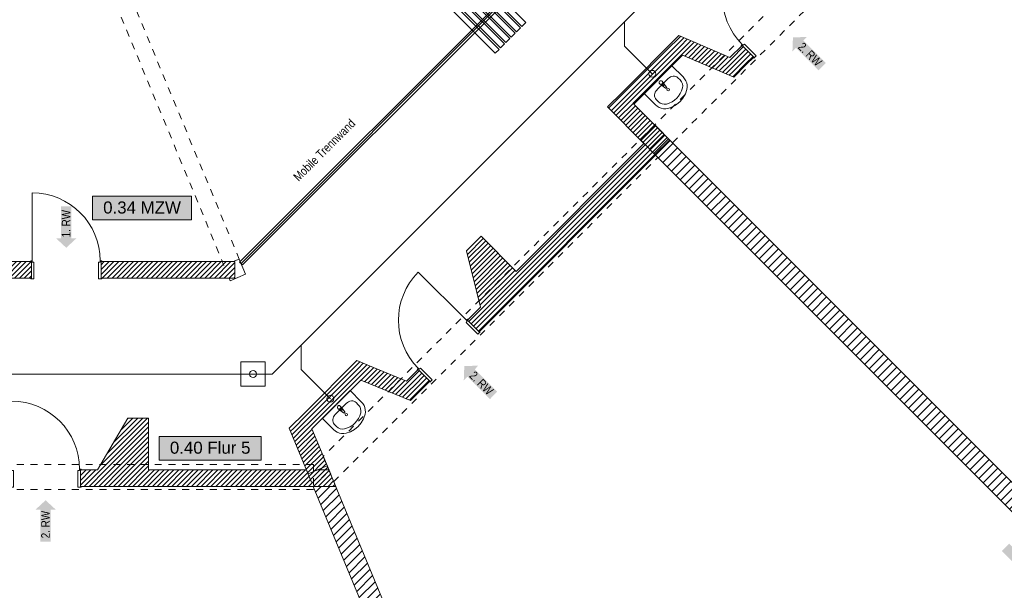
# Model space of a CAD drawing. Header units: metres. Extents: x -89 to 754, y -195 to 69.
# Tile 246 of 256: x 31.84 to 46.11, y 12.18 to 20.45. Entities that reach past the tile are written whole.
import ezdxf
from ezdxf.enums import TextEntityAlignment as Align

# ---------------------------------------------------------------- set-up
doc = ezdxf.new("R2010")
doc.units = ezdxf.units.M
doc.header["$MEASUREMENT"] = 0
doc.linetypes.add('Strichlinie_ eng', pattern=[0.115, 0.075, -0.04])
doc.linetypes.add('Untersicht', pattern=[0.1, 0.075, -0.025])
for name, color, linetype in [('00 Schraffuren', 7, 'Continuous'), ('10 mobile Trennwand', 7, 'Continuous'), ('10 Stütze Holz', 7, 'Continuous'), ('10 Wand außen', 7, 'Continuous'), ('50 Sanitäreinrichtung', 7, 'Continuous'), ('70 Entwässerung_Schmutzwasser', 7, 'Continuous'), ('80 Raum', 7, 'Continuous'), ('97 Brandschutz', 7, 'Continuous'), ('@RL_500 Einrichtung', 7, 'Continuous')]:
    doc.layers.add(name, color=color, linetype=linetype)
doc.styles.add('ERSTELLTER_STIL_1', font='arial.ttf')
doc.styles.add('ERSTELLTER_STIL_2', font='ARIALN.TTF')
doc.styles.add('ERSTELLTER_STIL_3', font='ARIALN.TTF')
doc.linetypes.add('Schmutzwasserleitung', pattern='A,0,[3,995_ARC_230 ERW_GR_EG_2607291.Shx,S=0.00784,R=0,X=0,Y=0],-0.987778,0', length=0.987778)
pattern_1 = [(45, (0, 0), (-0.03535534, 0.03535534), [])]
pattern_2 = [(45, (0, 0), (-0.06363961, 0.06363961), [])]

# ---------------------------------------------------------------- blocks, each defined once
blk = doc.blocks.new('Blockrahmentür 1-Fl 27')
at = {"layer": '10 Wand außen', "color": 7, "linetype": 'Continuous', "lineweight": 13}
for p, q in [((0.4925, 0.01), (0.4925, 0.995)), ((-0.4925, 0.01), (-0.515, 0.01)), ((-0.515, 0.01), (-0.515, 0)), ((-0.515, 0), (-0.505, 0)), ((-0.505, 0), (-0.505, -0.24)), ((-0.4925, -0.01), (-0.4925, 0.01)), ((0.4925, -0.01), (0.4925, 0.01)), ((0.4925, 0.01), (0.515, 0.01)), ((0.515, 0), (0.505, 0)), ((0.505, 0), (0.505, -0.24)), ((0.515, 0.01), (0.515, 0)), ((-0.4675, -0.01), (-0.4925, -0.01)), ((-0.4675, -0.25), (-0.4675, -0.01)), ((0.4675, -0.25), (0.4675, -0.01)), ((0.4675, -0.01), (0.4925, -0.01)), ((-0.505, -0.24), (-0.515, -0.24)), ((-0.515, -0.24), (-0.515, -0.25)), ((-0.515, -0.25), (-0.4675, -0.25)), ((0.515, -0.25), (0.4675, -0.25)), ((0.505, -0.24), (0.515, -0.24)), ((0.515, -0.24), (0.515, -0.25))]:
    blk.add_line(p, q, dxfattribs=at)
at = {"layer": '10 Wand außen', "color": 7, "linetype": 'Continuous', "lineweight": 9}
for p, q in [((-0.505, 0), (-0.505, -0.24)), ((-0.505, 0), (-0.505, -0.24)), ((0.505, 0), (0.505, -0.24)), ((0.505, 0), (0.505, -0.24))]:
    blk.add_line(p, q, dxfattribs=at)
blk.add_arc((0.4925, 0.01), 0.985, 90, 180, dxfattribs=at)
blk = doc.blocks.new('MZW_0.34_27_1', base_point=(35.301, -4.791))
at = {"layer": '80 Raum', "linetype": 'Continuous', "lineweight": 0, "true_color": 0x2a303f}
blk.add_hatch(color=169, dxfattribs=at).paths.add_polyline_path([(32.895, 17.545), (34.331, 17.545), (34.331, 17.889), (32.895, 17.889)])
at = {"layer": '80 Raum', "color": 7, "linetype": 'Continuous', "lineweight": 9, "flags": 128}
blk.add_lwpolyline([(32.895, 17.545), (34.331, 17.545), (34.331, 17.889), (32.895, 17.889)], close=True, dxfattribs=at)
at = {"layer": '80 Raum', "color": 7, "lineweight": 9, "style": 'ERSTELLTER_STIL_1'}
blk.add_attdef('stApartmentId', text='', height=0.175, dxfattribs=at).set_placement((33.613, 17.726), align=Align.MIDDLE_CENTER)
at = {"layer": '80 Raum', "color": 7, "lineweight": 9}
for tag, height, style, p in [('DUMMY_850', 0.2, 'ERSTELLTER_STIL_2', (36.387, -3.251)), ('ROOM_NAME', 0.2, 'ERSTELLTER_STIL_2', (34.051, -3.314)), ('ROOM_NUMBER', 0.175, 'ERSTELLTER_STIL_1', (34.216, -3.861)), ('measuredNetAreaCode', 0.175, 'ERSTELLTER_STIL_1', (34.216, -4.377)), ('perimeterCode', 0.175, 'ERSTELLTER_STIL_1', (34.216, -4.72)), ('ceilingHeightCode', 0.175, 'ERSTELLTER_STIL_1', (34.216, -5.064)), ('measuredAreaCode', 0.175, 'ERSTELLTER_STIL_1', (34.216, -5.408)), ('DUMMY_851_0', 0.175, 'ERSTELLTER_STIL_1', (36.147, -5.408)), ('DUMMY_852', 0.175, 'ERSTELLTER_STIL_1', (34.216, -5.752)), ('DUMMY_851_1', 0.175, 'ERSTELLTER_STIL_1', (36.147, -5.752)), ('DUMMY_853', 0.175, 'ERSTELLTER_STIL_1', (34.216, -6.095)), ('DUMMY_851_2', 0.175, 'ERSTELLTER_STIL_1', (36.147, -6.095))]:
    blk.add_attdef(tag, text='', height=height, dxfattribs=dict(at, style=style)).set_placement(p, align=Align.TOP_LEFT)
blk = doc.blocks.new('Flur 5_0.40_28_1', base_point=(35.301, -8.434))
at = {"layer": '80 Raum', "linetype": 'Continuous', "lineweight": 0, "true_color": 0x2a303f}
blk.add_hatch(color=169, dxfattribs=at).paths.add_polyline_path([(33.862, 14.064), (35.339, 14.064), (35.339, 14.408), (33.862, 14.408)])
at = {"layer": '80 Raum', "color": 7, "linetype": 'Continuous', "lineweight": 9, "flags": 128}
blk.add_lwpolyline([(33.862, 14.064), (35.339, 14.064), (35.339, 14.408), (33.862, 14.408)], close=True, dxfattribs=at)
at = {"layer": '80 Raum', "color": 7, "lineweight": 9, "style": 'ERSTELLTER_STIL_1'}
blk.add_attdef('stApartmentId', text='', height=0.175, dxfattribs=at).set_placement((34.601, 14.244), align=Align.MIDDLE_CENTER)
at = {"layer": '80 Raum', "color": 7, "lineweight": 9}
for tag, height, style, p in [('ROOM_NAME', 0.2, 'ERSTELLTER_STIL_2', (34.051, -6.957)), ('DUMMY_850', 0.2, 'ERSTELLTER_STIL_2', (36.387, -6.894)), ('ROOM_NUMBER', 0.175, 'ERSTELLTER_STIL_1', (34.216, -7.504)), ('measuredNetAreaCode', 0.175, 'ERSTELLTER_STIL_1', (34.216, -8.02)), ('perimeterCode', 0.175, 'ERSTELLTER_STIL_1', (34.216, -8.363)), ('ceilingHeightCode', 0.175, 'ERSTELLTER_STIL_1', (34.216, -8.707)), ('measuredAreaCode', 0.175, 'ERSTELLTER_STIL_1', (34.216, -9.051)), ('DUMMY_851_0', 0.175, 'ERSTELLTER_STIL_1', (36.147, -9.051)), ('DUMMY_852', 0.175, 'ERSTELLTER_STIL_1', (34.216, -9.395)), ('DUMMY_851_1', 0.175, 'ERSTELLTER_STIL_1', (36.147, -9.395)), ('DUMMY_853', 0.175, 'ERSTELLTER_STIL_1', (34.216, -9.738)), ('DUMMY_851_2', 0.175, 'ERSTELLTER_STIL_1', (36.147, -9.738))]:
    blk.add_attdef(tag, text='', height=height, dxfattribs=dict(at, style=style)).set_placement(p, align=Align.TOP_LEFT)
blk = doc.blocks.new('Waschbecken 01 27_2')
at = {"layer": '50 Sanitäreinrichtung', "color": 7, "linetype": 'Continuous', "lineweight": 9}
for p, q in [((0.113, -0.092), (-0.113, -0.092)), ((-0.014, -0.097), (-0.014, -0.082)), ((-0.014, -0.082), (0.014, -0.082)), ((0.014, -0.082), (0.014, -0.097)), ((-0.223, -0.183), (-0.223, -0.229)), ((0.223, -0.183), (0.223, -0.229))]:
    blk.add_line(p, q, dxfattribs=at)
at = {"layer": '50 Sanitäreinrichtung', "color": 7, "linetype": 'Continuous', "lineweight": 9, "flags": 128}
blk.add_lwpolyline([(-0.285, 0), (-0.285, -0.229), (-0.282, -0.263), (-0.274, -0.295), (-0.261, -0.326), (-0.243, -0.353), (-0.221, -0.377), (-0.195, -0.396), (-0.133, -0.426), (-0.067, -0.444), (0, -0.45), (0.067, -0.444), (0.133, -0.426), (0.195, -0.396), (0.221, -0.377), (0.243, -0.353), (0.261, -0.326), (0.274, -0.295), (0.282, -0.263), (0.285, -0.229), (0.285, 0)], close=True, dxfattribs=at)
blk.add_lwpolyline([(-0.025, -0.057), (-0.021, -0.099, 0.12102), (-0.018, -0.109), (-0.011, -0.162, 0.882566), (0.011, -0.162), (0.018, -0.109, 0.12102), (0.021, -0.099), (0.025, -0.057, 1)], format="xyb", close=True, dxfattribs=at)
at = {"layer": '50 Sanitäreinrichtung', "color": 7, "linetype": 'Continuous', "lineweight": 9}
blk.add_circle((0, -0.207), 0.0175, dxfattribs=at)
for radius, start, end in [(0.0211, 212.771, 327.229), (0.0136, 180, 0)]:
    blk.add_arc((0, -0.097), radius, start, end, dxfattribs=at)
for centre, major_axis, ratio, start_param, end_param in [((-0.113, -0.183), (0.11, 0), 0.82489, 1.570796, 3.141593), ((0.113, -0.183), (0.11, 0), 0.82489, 0, 1.570796), ((-0.113, -0.229), (0, 0.121), 0.908696, 1.570796, 2.644618), ((0.113, -0.229), (0, 0.121), 0.908696, 3.638567, 4.712389), ((0, 0), (0, 0.382), 0.908696, 2.644618, 3.638567)]:
    blk.add_ellipse(centre, major_axis=major_axis, ratio=ratio, start_param=start_param, end_param=end_param, dxfattribs=at)
blk = doc.blocks.new('Mobiltrennwand 27_2')
at = {"layer": '10 mobile Trennwand', "color": 7, "linetype": 'Continuous', "lineweight": 9}
for p, q in [((5.39, 0.03), (0, 0.03)), ((0, 0.03), (0, -0.03)), ((0, 0), (5.39, 0)), ((5.39, -0.03), (5.39, 0.03)), ((0, -0.03), (5.39, -0.03))]:
    blk.add_line(p, q, dxfattribs=at)
at = {"layer": '10 mobile Trennwand', "color": 7, "linetype": 'Continuous', "lineweight": 9, "flags": 128}
for points in [[(0.08, -0.449), (0.08, 0.449), (0, 0.449), (0, -0.449)], [(0.19, -0.449), (0.19, 0.449), (0.11, 0.449), (0.11, -0.449)], [(0.3, -0.449), (0.3, 0.449), (0.22, 0.449), (0.22, -0.449)], [(0.41, -0.449), (0.41, 0.449), (0.33, 0.449), (0.33, -0.449)], [(0.52, -0.449), (0.52, 0.449), (0.44, 0.449), (0.44, -0.449)], [(0.63, -0.449), (0.63, 0.449), (0.55, 0.449), (0.55, -0.449)]]:
    blk.add_lwpolyline(points, close=True, dxfattribs=at)
blk = doc.blocks.new('Pfeil gerade 27')
at = {"layer": '97 Brandschutz', "linetype": 'Continuous', "lineweight": 18, "true_color": 0x60cd00}
blk.add_hatch(color=72, dxfattribs=at).paths.add_polyline_path([(0.3, 0), (0.161, 0.15), (0.161, 0.075), (-0.3, 0.075), (-0.3, -0.075), (0.161, -0.075), (0.161, -0.15)])

msp = doc.modelspace()

# ---------------------------------------------------------------- hatches: boundary and pattern name
at = {"layer": '10 Wand außen', "linetype": 'Continuous', "lineweight": 18, "true_color": 0x1f1f1f}
h = msp.add_hatch(dxfattribs=at)
h.set_pattern_fill('Hochlochziegel_0001', color=250, style=0, pattern_type=2)
h.set_pattern_definition(pattern_1)
h.paths.add_polyline_path([(41.211, 20.035), (41.449, 19.933), (41.394, 20.217)])
h = msp.add_hatch(dxfattribs=at)
h.set_pattern_fill('Hochlochziegel_0001', color=250, style=0, pattern_type=2)
h.set_pattern_definition(pattern_1)
h.paths.add_polyline_path([(41.394, 20.217), (41.449, 19.933), (41.632, 20.116)])
h = msp.add_hatch(dxfattribs=at)
h.set_pattern_fill('Hochlochziegel_0001', color=250, style=0, pattern_type=2)
h.set_pattern_definition(pattern_1)
h.paths.add_polyline_path([(41.211, 20.035), (40.572, 19.395), (40.742, 19.226), (41.449, 19.933)])
h = msp.add_hatch(dxfattribs=at)
h.set_pattern_fill('Hochlochziegel_0001', color=250, style=0, pattern_type=2)
h.set_pattern_definition(pattern_1)
h.paths.add_polyline_path([(42.137, 19.899), (41.632, 20.116), (41.449, 19.933), (41.954, 19.716)])
h = msp.add_hatch(dxfattribs=at)
h.set_pattern_fill('Hochlochziegel_0001', color=250, style=0, pattern_type=2)
h.set_pattern_definition(pattern_1)
h.paths.add_polyline_path([(42.137, 19.899), (42.374, 19.797), (42.482, 19.905), (42.312, 20.075)])
h = msp.add_hatch(dxfattribs=at)
h.set_pattern_fill('Hochlochziegel_0001', color=250, style=0, pattern_type=2)
h.set_pattern_definition(pattern_1)
h.paths.add_polyline_path([(41.954, 19.716), (42.191, 19.615), (42.137, 19.899)])
h = msp.add_hatch(dxfattribs=at)
h.set_pattern_fill('Hochlochziegel_0001', color=250, style=0, pattern_type=2)
h.set_pattern_definition(pattern_1)
h.paths.add_polyline_path([(42.137, 19.899), (42.191, 19.615), (42.374, 19.797)])
h = msp.add_hatch(dxfattribs=at)
h.set_pattern_fill('Hochlochziegel_0001', color=250, style=0, pattern_type=2)
h.set_pattern_definition(pattern_1)
h.paths.add_polyline_path([(40.572, 19.395), (40.36, 19.183), (40.89, 18.653), (41.103, 18.865)])
h = msp.add_hatch(dxfattribs=at)
h.set_pattern_fill('Mauerziegel_0001', color=250, style=0, pattern_type=2)
h.set_pattern_definition(pattern_2)
h.paths.add_polyline_path([(41.092, 18.451), (41.304, 18.664), (41.046, 18.922), (40.834, 18.71)])
h = msp.add_hatch(dxfattribs=at)
h.set_pattern_fill('Hochlochziegel_0001', color=250, style=0, pattern_type=2)
h.set_pattern_definition(pattern_1)
h.paths.add_polyline_path([(41.103, 18.865), (40.89, 18.653), (41.272, 18.695)])
h = msp.add_hatch(dxfattribs=at)
h.set_pattern_fill('Hochlochziegel_0001', color=250, style=0, pattern_type=2)
h.set_pattern_definition(pattern_1)
h.paths.add_polyline_path([(38.331, 16.093), (38.5, 15.924), (41.06, 18.483), (40.89, 18.653)])
h = msp.add_hatch(dxfattribs=at)
h.set_pattern_fill('Hochlochziegel_0001', color=250, style=0, pattern_type=2)
h.set_pattern_definition(pattern_1)
h.paths.add_polyline_path([(40.89, 18.653), (41.06, 18.483), (41.272, 18.695)])
h = msp.add_hatch(dxfattribs=at)
h.set_pattern_fill('Mauerziegel_0001', color=250, style=0, pattern_type=2)
h.set_pattern_definition(pattern_2)
h.paths.add_polyline_path([(47.36, 12.607), (41.304, 18.664), (41.092, 18.451), (47.148, 12.395)])
h = msp.add_hatch(dxfattribs=at)
h.set_pattern_fill('Hochlochziegel_0001', color=250, style=0, pattern_type=2)
h.set_pattern_definition(pattern_1)
h.paths.add_polyline_path([(38.317, 17.097), (38.518, 16.28), (39.038, 16.8), (38.529, 17.309)])
h = msp.add_hatch(dxfattribs=at)
h.set_pattern_fill('Hochlochziegel_0001', color=250, style=0, pattern_type=2)
h.set_pattern_definition(pattern_1)
h.paths.add_polyline_path([(28.689, 16.702), (32.009, 16.702), (32.009, 16.942), (28.689, 16.942)])
h = msp.add_hatch(dxfattribs=at)
h.set_pattern_fill('Hochlochziegel_0001', color=250, style=0, pattern_type=2)
h.set_pattern_definition(pattern_1)
h.paths.add_polyline_path([(34.958, 16.942), (33.019, 16.942), (33.019, 16.702), (34.958, 16.702)])
h = msp.add_hatch(dxfattribs=at)
h.set_pattern_fill('Hochlochziegel_0001', color=250, style=0, pattern_type=2)
h.set_pattern_definition(pattern_1)
h.paths.add_polyline_path([(36.542, 15.322), (36.783, 15.223), (36.726, 15.506)])
h = msp.add_hatch(dxfattribs=at)
h.set_pattern_fill('Hochlochziegel_0001', color=250, style=0, pattern_type=2)
h.set_pattern_definition(pattern_1)
h.paths.add_polyline_path([(36.726, 15.506), (36.783, 15.223), (36.967, 15.407)])
h = msp.add_hatch(dxfattribs=at)
h.set_pattern_fill('Hochlochziegel_0001', color=250, style=0, pattern_type=2)
h.set_pattern_definition(pattern_1)
h.paths.add_polyline_path([(36.542, 15.322), (35.976, 14.756), (36.076, 14.516), (36.783, 15.223)])
h = msp.add_hatch(dxfattribs=at)
h.set_pattern_fill('Hochlochziegel_0001', color=250, style=0, pattern_type=2)
h.set_pattern_definition(pattern_1)
h.paths.add_polyline_path([(36.967, 15.407), (36.783, 15.223), (37.263, 15.026), (37.447, 15.209)])
h = msp.add_hatch(dxfattribs=at)
h.set_pattern_fill('Hochlochziegel_0001', color=250, style=0, pattern_type=2)
h.set_pattern_definition(pattern_1)
h.paths.add_polyline_path([(37.447, 15.209), (37.687, 15.11), (37.786, 15.209), (37.617, 15.379)])
h = msp.add_hatch(dxfattribs=at)
h.set_pattern_fill('Hochlochziegel_0001', color=250, style=0, pattern_type=2)
h.set_pattern_definition(pattern_1)
h.paths.add_polyline_path([(37.447, 15.209), (37.263, 15.026), (37.503, 14.927)])
h = msp.add_hatch(dxfattribs=at)
h.set_pattern_fill('Hochlochziegel_0001', color=250, style=0, pattern_type=2)
h.set_pattern_definition(pattern_1)
h.paths.add_polyline_path([(37.447, 15.209), (37.503, 14.927), (37.687, 15.11)])
h = msp.add_hatch(dxfattribs=at)
h.set_pattern_fill('Hochlochziegel_0001', color=250, style=0, pattern_type=2)
h.set_pattern_definition(pattern_1)
h.paths.add_polyline_path([(35.747, 14.526), (36.076, 14.516), (35.976, 14.756)])
h = msp.add_hatch(dxfattribs=at)
h.set_pattern_fill('Hochlochziegel_0001', color=250, style=0, pattern_type=2)
h.set_pattern_definition(pattern_1)
h.paths.add_polyline_path([(33.407, 14.672), (32.969, 13.922), (33.707, 13.922), (33.707, 14.672)])
h = msp.add_hatch(dxfattribs=at)
h.set_pattern_fill('Hochlochziegel_0001', color=250, style=0, pattern_type=2)
h.set_pattern_definition(pattern_1)
h.paths.add_polyline_path([(36.076, 14.516), (35.747, 14.526), (35.846, 14.286)])
h = msp.add_hatch(dxfattribs=at)
h.set_pattern_fill('Hochlochziegel_0001', color=250, style=0, pattern_type=2)
h.set_pattern_definition(pattern_1)
h.paths.add_polyline_path([(35.846, 14.286), (36.07, 13.744), (36.348, 13.859), (36.076, 14.516)])
h = msp.add_hatch(dxfattribs=at)
h.set_pattern_fill('Hochlochziegel_0001', color=250, style=0, pattern_type=2)
h.set_pattern_definition(pattern_1)
h.paths.add_polyline_path([(35.997, 13.922), (32.72, 13.922), (32.72, 13.682), (36.096, 13.682)])
h = msp.add_hatch(dxfattribs=at)
h.set_pattern_fill('Hochlochziegel_0001', color=250, style=0, pattern_type=2)
h.set_pattern_definition(pattern_1)
h.paths.add_polyline_path([(36.159, 13.922), (36.021, 13.864), (36.096, 13.682), (36.421, 13.682), (36.322, 13.922)])
h = msp.add_hatch(dxfattribs=at)
h.set_pattern_fill('Mauerziegel_0001', color=250, style=0, pattern_type=2)
h.set_pattern_definition(pattern_2)
h.paths.add_polyline_path([(36.322, 13.922), (36.298, 13.979), (36.159, 13.922)])
h = msp.add_hatch(dxfattribs=at)
h.set_pattern_fill('Mauerziegel_0001', color=250, style=0, pattern_type=2)
h.set_pattern_definition(pattern_2)
h.paths.add_polyline_path([(36.096, 13.682), (39.272, 6.014), (39.549, 6.129), (36.421, 13.682)])

# ---------------------------------------------------------------- linework, layer by layer
at = {"layer": '00 Schraffuren', "color": 7, "linetype": 'Strichlinie_ eng', "lineweight": 9}
for p, q in [((31.857, 23.995), (34.801, 16.887)), ((32.079, 24.087), (35.023, 16.979))]:
    msp.add_line(p, q, dxfattribs=at)
at = {"layer": '10 Stütze Holz', "color": 7, "linetype": 'Continuous', "lineweight": 13, "flags": 128}
msp.add_lwpolyline([(34.878, 16.702), (34.893, 16.665), (35.115, 16.757), (35.023, 16.979), (34.934, 16.942)], dxfattribs=at)
at = {"layer": '10 Wand außen', "color": 7, "linetype": 'Continuous', "lineweight": 9}
for p, q in [((42.312, 20.075), (42.482, 19.905)), ((41.304, 18.664), (41.046, 18.922)), ((41.304, 18.664), (41.046, 18.922)), ((40.834, 18.71), (41.092, 18.451)), ((40.834, 18.71), (41.092, 18.451)), ((32.009, 16.942), (32.009, 16.702)), ((33.019, 16.942), (33.019, 16.702)), ((38.331, 16.093), (38.5, 15.924)), ((37.617, 15.379), (37.786, 15.209)), ((32.72, 13.922), (32.72, 13.682)), ((36.322, 13.922), (36.159, 13.922)), ((36.322, 13.922), (36.159, 13.922)), ((36.421, 13.682), (36.322, 13.922)), ((36.096, 13.682), (36.421, 13.682)), ((36.096, 13.682), (36.421, 13.682))]:
    msp.add_line(p, q, dxfattribs=at)
at = {"layer": '10 Wand außen', "color": 7, "linetype": 'Untersicht', "lineweight": 13}
msp.add_line((41.046, 18.922), (40.834, 18.71), dxfattribs=at)
at = {"layer": '10 Wand außen', "color": 7, "linetype": 'Untersicht', "lineweight": 13, "flags": 128}
for points in [[(45.731, 23.607), (36.241, 14.117)], [(41.304, 18.664), (46.096, 23.456)], [(36.392, 13.752), (41.092, 18.451)], [(36.097, 14.002), (15.935, 14.002)], [(36.097, 14.002), (36.097, 13.637)], [(36.241, 14.117), (36.392, 13.752)], [(29.997, 13.637), (36.097, 13.637)]]:
    msp.add_lwpolyline(points, dxfattribs=at)
at = {"layer": '10 Wand außen', "color": 7, "linetype": 'Continuous', "lineweight": 9, "flags": 128}
for points in [[(41.394, 20.217), (40.572, 19.395)], [(41.394, 20.217), (41.632, 20.116)], [(42.137, 19.899), (41.632, 20.116)], [(42.312, 20.075), (42.137, 19.899)], [(40.742, 19.226), (41.449, 19.933)], [(41.449, 19.933), (42.191, 19.615)], [(42.374, 19.797), (42.482, 19.905)], [(42.191, 19.615), (42.374, 19.797)], [(40.572, 19.395), (40.36, 19.183)], [(40.36, 19.183), (40.89, 18.653)], [(41.272, 18.695), (40.742, 19.226)], [(40.89, 18.653), (39.038, 16.8)], [(41.272, 18.695), (41.06, 18.483)], [(47.36, 12.607), (41.304, 18.664)], [(38.5, 15.924), (41.06, 18.483)], [(41.092, 18.451), (47.148, 12.395)], [(38.529, 17.309), (38.317, 17.097)], [(39.038, 16.8), (38.529, 17.309)], [(38.317, 17.097), (38.518, 16.28)], [(32.009, 16.942), (30.429, 16.942)], [(34.958, 16.942), (33.019, 16.942)], [(34.958, 16.702), (34.958, 16.942)], [(28.689, 16.702), (32.009, 16.702)], [(33.019, 16.702), (34.958, 16.702)], [(38.518, 16.28), (38.331, 16.093)], [(36.726, 15.506), (35.976, 14.756)], [(36.726, 15.506), (36.967, 15.407)], [(37.447, 15.209), (36.967, 15.407)], [(37.617, 15.379), (37.447, 15.209)], [(36.076, 14.516), (36.783, 15.223)], [(36.783, 15.223), (37.503, 14.927)], [(37.687, 15.11), (37.786, 15.209)], [(37.503, 14.927), (37.687, 15.11)], [(35.747, 14.526), (35.976, 14.756)], [(33.407, 14.672), (32.969, 13.922)], [(33.707, 14.672), (33.407, 14.672)], [(33.707, 13.922), (33.707, 14.672)], [(35.747, 14.526), (36.07, 13.744)], [(36.348, 13.859), (36.076, 14.516)], [(32.969, 13.922), (32.72, 13.922)], [(35.997, 13.922), (33.707, 13.922)], [(36.021, 13.864), (35.997, 13.922)], [(36.298, 13.979), (36.021, 13.864)], [(39.549, 6.129), (36.298, 13.979)], [(32.72, 13.682), (36.096, 13.682)], [(36.096, 13.682), (39.272, 6.014)]]:
    msp.add_lwpolyline(points, dxfattribs=at)
at = {"layer": '70 Entwässerung_Schmutzwasser', "color": 34, "linetype": 'Schmutzwasserleitung', "lineweight": 18, "true_color": 0xa85100}
for p, q in [((44.984, 24.794), (35.502, 15.312)), ((40.609, 20.419), (40.609, 20.066)), ((40.609, 20.066), (41.011, 19.664)), ((35.921, 15.731), (35.921, 15.378)), ((35.502, 15.312), (18.178, 15.312)), ((35.921, 15.378), (36.344, 14.954))]:
    msp.add_line(p, q, dxfattribs=at)
at = {"layer": '70 Entwässerung_Schmutzwasser', "color": 34, "linetype": 'Continuous', "lineweight": 18, "true_color": 0xa85100}
msp.add_lwpolyline([(35.047, 15.487), (35.397, 15.487), (35.397, 15.137), (35.047, 15.137)], close=True, dxfattribs=at)
at = {"layer": '70 Entwässerung_Schmutzwasser', "color": 34, "linetype": 'Schmutzwasserleitung', "lineweight": 18, "true_color": 0xa85100}
for centre in [(41.011, 19.664), (35.222, 15.312), (36.344, 14.954)]:
    msp.add_circle(centre, 0.05, dxfattribs=at)

# ---------------------------------------------------------------- block references
at = {"layer": '10 mobile Trennwand', "color": 7, "linetype": 'Continuous', "lineweight": 9, "xscale": -1, "rotation": 45.0000000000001}
msp.add_blockref('Mobiltrennwand 27_2', (38.861, 20.725), dxfattribs=at)
at = {"layer": '10 Wand außen', "color": 7, "linetype": 'Continuous', "lineweight": 13}
for p, rotation in [((42.67, 20.432), 45.00000000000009), ((37.974, 15.736), 45.00000000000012)]:
    msp.add_blockref('Blockrahmentür 1-Fl 27', p, dxfattribs=dict(at, rotation=rotation))
at = {"layer": '10 Wand außen', "color": 7, "linetype": 'Continuous', "lineweight": 13, "xscale": -1}
for p in [(32.514, 16.942), (32.215, 13.922)]:
    msp.add_blockref('Blockrahmentür 1-Fl 27', p, dxfattribs=at)
at = {"layer": '50 Sanitäreinrichtung', "color": 7, "linetype": 'Continuous', "lineweight": 13, "xscale": -1, "rotation": 45.00001874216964}
for p in [(41.095, 19.579), (36.429, 14.87)]:
    msp.add_blockref('Waschbecken 01 27_2', p, dxfattribs=at)
at = {"layer": '80 Raum', "color": 7, "linetype": 'Continuous', "lineweight": 13}
ref = msp.add_blockref('MZW_0.34_27_1', (35.301, -4.791), dxfattribs=at)
ref.add_attrib('stApartmentId', '0.34 MZW', dxfattribs={"color": 7, "lineweight": 9, "height": 0.175, "style": 'ERSTELLTER_STIL_1'}).set_placement((33.613, 17.726), align=Align.MIDDLE_CENTER)
ref = msp.add_blockref('Flur 5_0.40_28_1', (35.301, -8.434), dxfattribs=at)
ref.add_attrib('stApartmentId', '0.40 Flur 5', dxfattribs={"color": 7, "lineweight": 9, "height": 0.175, "style": 'ERSTELLTER_STIL_1'}).set_placement((34.601, 14.244), align=Align.MIDDLE_CENTER)
at = {"layer": '97 Brandschutz', "color": 7, "linetype": 'Continuous', "lineweight": 13, "xscale": -1}
for p, rotation in [((43.263, 19.979), 315.1103822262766), ((32.514, 17.442), 90), ((38.498, 15.214), 315.1103822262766), ((32.215, 13.182), 269.9999999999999), ((46.344, 12.589), 135.0000000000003)]:
    msp.add_blockref('Pfeil gerade 27', p, dxfattribs=dict(at, rotation=rotation))

# ---------------------------------------------------------------- texts
at = {"layer": '97 Brandschutz', "color": 7, "linetype": 'Continuous', "lineweight": 9, "char_height": 0.125, "attachment_point": 1, "style": 'ERSTELLTER_STIL_3'}
for s, insert, rotation in [('\\A1;{\\pql;\\fArial Narrow|b0|i0|c0|p0;\\W1.000000;2\\fArial Narrow|b0|i0|c0|p0;\\W1.000000;. RW}', (43.202, 20.131), 315.1104), ('\\A1;{\\pql;\\fArial Narrow|b0|i0|c0|p0;\\W1.000000;1. RW}', (32.45, 17.292), 90), ('\\A1;{\\pql;\\fArial Narrow|b0|i0|c0|p0;\\W1.000000;2\\fArial Narrow|b0|i0|c0|p0;\\W1.000000;. RW}', (38.437, 15.365), 315.1104), ('\\A1;{\\pql;\\fArial Narrow|b0|i0|c0|p0;\\W1.000000;2\\fArial Narrow|b0|i0|c0|p0;\\W1.000000;. RW}', (32.151, 12.93), 90)]:
    msp.add_mtext(s, dxfattribs=dict(at, insert=insert, rotation=rotation))
at = {"layer": '@RL_500 Einrichtung', "color": 7, "linetype": 'Continuous', "lineweight": 9, "insert": (35.795, 18.186), "char_height": 0.125, "attachment_point": 1, "rotation": 45, "style": 'ERSTELLTER_STIL_3'}
msp.add_mtext('\\A1;{\\pql;\\fArial Narrow|b0|i0|c0|p0;\\W1.000000;Mobile Trennwand}', dxfattribs=at)

doc.saveas('drawing.dxf')
